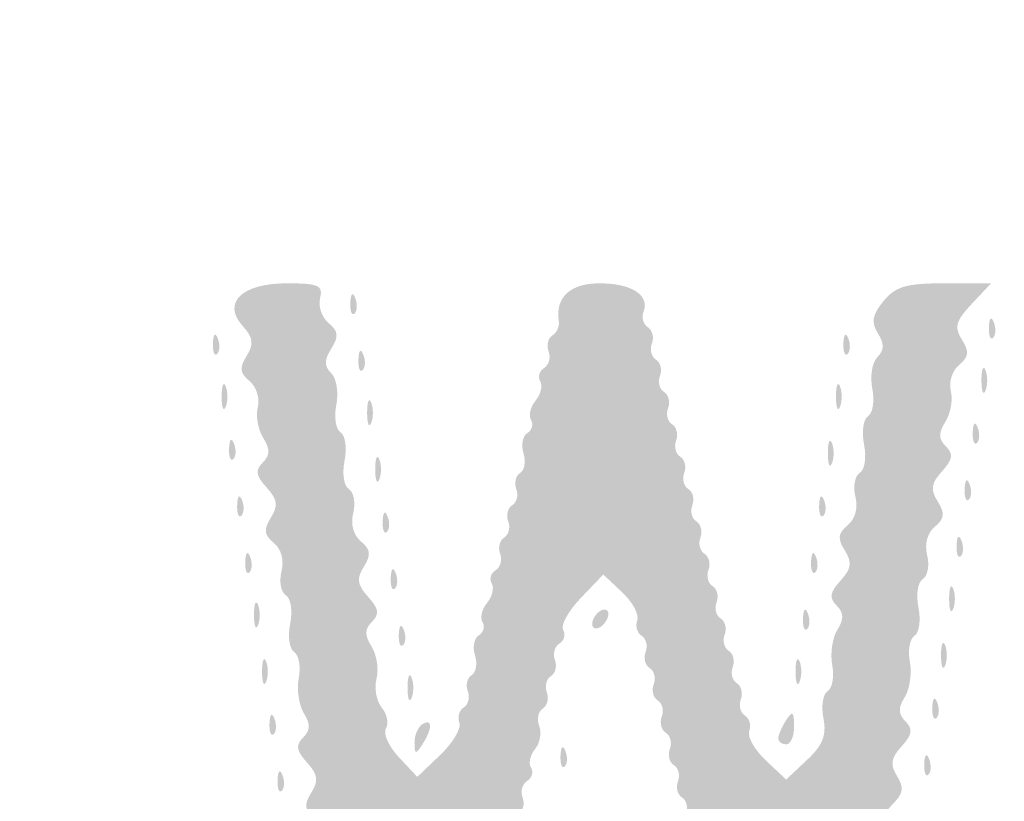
# Model space of a CAD drawing. Header units: inches. Extents: x -25.6 to 25.6, y -25.4 to 25.5.
# Tile 4 of 9: x -10.2 to -4.4, y -0.4 to 4.1. Entities that reach past the tile are written whole.
import ezdxf

# ---------------------------------------------------------------- set-up
doc = ezdxf.new("R2010")
doc.units = ezdxf.units.IN
doc.header["$MEASUREMENT"] = 0

msp = doc.modelspace()

# ---------------------------------------------------------------- hatches: boundary and pattern name
h = msp.add_hatch(color=7)
edge = h.paths.add_edge_path()
edge.add_spline(control_points=[(-0.4007, -25.4268), (-0.7297, -25.3427), (-1.0022, -25.2345), (-1.2492, -25.0898), (-1.4714, -24.9596), (-4.0059, -22.4523), (-13.0728, -13.3931), (-19.4202, -7.051), (-24.7181, -1.732), (-24.8458, -1.573), (-25.5175, -0.7368), (-25.628, 0.167), (-25.1698, 1.0773), (-24.9929, 1.4287), (-24.6905, 1.7353), (-13.1424, 13.2708)], knot_values=[0, 0, 0, 0, 1, 1, 1, 2, 2, 2, 3, 3, 3, 4, 4, 4, 5, 5, 5, 5], degree=3, periodic=0)
edge.add_line((-13.1424, 13.2708), (-1.2964, 25.1038))
edge.add_line((-1.2964, 25.1038), (-0.9639, 25.2345))
edge.add_spline(control_points=[(-0.9639, 25.2345), (-0.4799, 25.4247), (-0.0736, 25.4818), (0.3264, 25.4158), (0.6749, 25.3582), (1.1731, 25.1642), (1.3671, 25.0105), (1.4319, 24.9592), (6.7733, 19.6343), (13.2369, 13.1775), (24.952, 1.4747), (24.9895, 1.4366), (25.1751, 1.0607), (25.632, 0.135), (25.5122, -0.7537), (24.8163, -1.6028), (24.3651, -2.1533), (1.6002, -24.8618), (1.3199, -25.041), (0.9144, -25.3003), (0.5513, -25.417), (0.0943, -25.435), (-0.1261, -25.4437), (-0.3488, -25.44), (-0.4007, -25.4268)], knot_values=[0, 0, 0, 0, 1, 1, 1, 2, 2, 2, 3, 3, 3, 4, 4, 4, 5, 5, 5, 6, 6, 6, 7, 7, 7, 8, 8, 8, 8], degree=3, periodic=0)
edge = h.paths.add_edge_path(flags=0)
edge.add_spline(control_points=[(0.7778, -25.2187), (0.9334, -25.1603), (1.1773, -25.0379), (1.3199, -24.9467), (1.6002, -24.7675), (24.2708, -2.1532), (24.722, -1.6028), (25.4179, -0.7538), (25.5376, 0.1349), (25.0809, 1.0607), (24.8954, 1.4366), (24.8568, 1.4758), (13.1427, 13.1827), (1.5336, 24.7848), (1.3863, 24.9297), (1.0371, 25.0951), (0.3644, 25.4137), (-0.2339, 25.4271), (-0.9639, 25.1402)], knot_values=[0, 0, 0, 0, 1, 1, 1, 2, 2, 2, 3, 3, 3, 4, 4, 4, 5, 5, 5, 6, 6, 6, 6], degree=3, periodic=0)
edge.add_line((-0.9639, 25.1402), (-1.2964, 25.0095))
edge.add_line((-1.2964, 25.0095), (-13.0952, 13.2237))
edge.add_spline(control_points=[(-13.0952, 13.2237), (-24.5971, 1.7344), (-24.8986, 1.4287), (-25.0755, 1.0773), (-25.5337, 0.167), (-25.4232, -0.7368), (-24.7515, -1.573), (-24.6238, -1.732), (-19.3472, -7.0298), (-13.0257, -13.3459), (-3.9964, -22.3675), (-1.4714, -24.8653), (-1.2492, -24.9955), (-1.0022, -25.1402), (-0.7297, -25.2484), (-0.4007, -25.3325), (-0.181, -25.3886), (0.5006, -25.3228), (0.7778, -25.2187)], knot_values=[0, 0, 0, 0, 1, 1, 1, 2, 2, 2, 3, 3, 3, 4, 4, 4, 5, 5, 5, 6, 6, 6, 6], degree=3, periodic=0)
h = msp.add_hatch(color=7)
edge = h.paths.add_edge_path()
edge.add_spline(control_points=[(-0.0736, -24.6026), (-0.0913, -24.574), (-0.1636, -24.5623), (-0.2345, -24.5764), (-0.3054, -24.5906), (-0.3828, -24.5828), (-0.4066, -24.559), (-0.4304, -24.5352), (-0.4948, -24.5089), (-0.5498, -24.5005), (-0.6047, -24.4921), (-0.7341, -24.4294), (-0.8373, -24.3611), (-0.9791, -24.2673), (-1.0382, -24.2502), (-1.0793, -24.2913), (-1.1204, -24.3324), (-3.9712, -21.5082), (-12.7397, -12.7397), (-21.7969, -3.6825), (-24.3332, -1.1212), (-24.2888, -1.0769), (-24.2445, -1.0325), (-24.2582, -0.9857), (-24.3514, -0.8636), (-24.417, -0.7775), (-24.4583, -0.7071), (-24.4431, -0.7071), (-24.4279, -0.7071), (-24.4417, -0.6594), (-24.4738, -0.601), (-24.506, -0.5427), (-24.5353, -0.4738), (-24.539, -0.4478), (-24.5428, -0.4219), (-24.55, -0.3901), (-24.555, -0.3771), (-24.5685, -0.3427), (-24.5702, 0.298), (-24.557, 0.3536), (-24.5509, 0.3795), (-24.5425, 0.4219), (-24.5385, 0.4478), (-24.525, 0.5343), (-24.2799, 0.9828), (-24.2288, 1.0144), (-24.194, 1.0359), (-24.1963, 1.067), (-24.2364, 1.1153), (-24.2851, 1.174), (-22.4602, 3.0192), (-12.7633, 12.7161), (-3.3175, 22.1619), (-1.2201, 24.2372), (-1.1654, 24.1917), (-1.1128, 24.1481), (-1.0817, 24.1549), (-1.0193, 24.2238), (-0.9445, 24.3064), (-0.7716, 24.3954), (-0.4478, 24.5178), (-0.3701, 24.5472), (-0.1685, 24.5712), (0, 24.5712), (0.1685, 24.5712), (0.3701, 24.5472), (0.4478, 24.5178), (0.7541, 24.402), (0.9457, 24.307), (0.9965, 24.2459), (1.038, 24.1959), (1.0644, 24.1942), (1.1173, 24.2381), (1.1733, 24.2845), (3.1916, 22.2878), (12.7161, 12.7633), (22.2407, 3.2387), (24.2374, 1.2204), (24.191, 1.1645), (24.1467, 1.1111), (24.1506, 1.0836), (24.2097, 1.0345), (24.2822, 0.9743), (24.5236, 0.5437), (24.5385, 0.4478), (24.5425, 0.4219), (24.5509, 0.3795), (24.557, 0.3536), (24.5702, 0.298), (24.5685, -0.3427), (24.555, -0.3771), (24.55, -0.3901), (24.5428, -0.4219), (24.539, -0.4478), (24.5353, -0.4738), (24.506, -0.5427), (24.4738, -0.601), (24.4417, -0.6594), (24.4279, -0.7071), (24.4431, -0.7071), (24.4583, -0.7071), (24.417, -0.7775), (24.3514, -0.8636), (24.2582, -0.9857), (24.2445, -1.0325), (24.2888, -1.0769), (24.3332, -1.1212), (21.7969, -3.6825), (12.7397, -12.7397), (3.9712, -21.5082), (1.1204, -24.3324), (1.0793, -24.2913), (1.0382, -24.2502), (0.9791, -24.2673), (0.8373, -24.3611), (0.7341, -24.4294), (0.6047, -24.4921), (0.5498, -24.5005), (0.4948, -24.5089), (0.4304, -24.5352), (0.4066, -24.559), (0.3828, -24.5828), (0.3054, -24.5906), (0.2345, -24.5764), (0.1636, -24.5623), (0.0913, -24.574), (0.0736, -24.6026), (0.056, -24.6311), (0.0229, -24.6545), (0, -24.6545), (-0.0229, -24.6545), (-0.056, -24.6311), (-0.0736, -24.6026)], knot_values=[0, 0, 0, 0, 1, 1, 1, 2, 2, 2, 3, 3, 3, 4, 4, 4, 5, 5, 5, 6, 6, 6, 7, 7, 7, 8, 8, 8, 9, 9, 9, 10, 10, 10, 11, 11, 11, 12, 12, 12, 13, 13, 13, 14, 14, 14, 15, 15, 15, 16, 16, 16, 17, 17, 17, 18, 18, 18, 19, 19, 19, 20, 20, 20, 21, 21, 21, 22, 22, 22, 23, 23, 23, 24, 24, 24, 25, 25, 25, 26, 26, 26, 27, 27, 27, 28, 28, 28, 29, 29, 29, 30, 30, 30, 31, 31, 31, 32, 32, 32, 33, 33, 33, 34, 34, 34, 35, 35, 35, 36, 36, 36, 37, 37, 37, 38, 38, 38, 39, 39, 39, 40, 40, 40, 41, 41, 41, 42, 42, 42, 43, 43, 43, 44, 44, 44, 44], degree=3, periodic=0)
edge = h.paths.add_edge_path(flags=0)
edge.add_spline(control_points=[(0.2961, -24.0241), (0.4962, -23.9389), (0.6873, -23.7341), (0.6108, -23.6868), (0.5747, -23.6645), (4.6735, -19.5332), (12.0956, -12.1111), (20.3226, -3.884), (23.6524, -0.5832), (23.6919, -0.616), (23.7617, -0.6739), (24.0594, -0.35), (24.0232, -0.2556), (24.0097, -0.2204), (24.0189, -0.179), (24.0437, -0.1637), (24.097, -0.1308), (24.1042, 0.1102), (24.0534, 0.1611), (24.0192, 0.1953), (24.013, 0.2165), (24.0004, 0.3413), (23.9971, 0.3735), (21.4765, 2.9181), (18.3989, 5.9961), (14.658, 9.7374), (12.7862, 11.5782), (12.7516, 11.5495), (12.6763, 11.487), (0.5924, 23.5781), (0.6612, 23.6469), (0.6974, 23.6831), (0.6635, 23.7402), (0.5429, 23.8461), (0.4499, 23.9277), (0.3481, 23.9969), (0.3166, 23.9999), (0.2171, 24.0094), (0.1673, 24.0224), (0.0825, 24.0612), (0.0371, 24.0819), (-0.0371, 24.0819), (-0.0825, 24.0612), (-0.1673, 24.0224), (-0.2171, 24.0094), (-0.3166, 23.9999), (-0.3481, 23.9969), (-0.4499, 23.9277), (-0.5429, 23.8461), (-0.6635, 23.7402), (-0.6974, 23.6831), (-0.6612, 23.6469), (-0.5924, 23.5781), (-12.6763, 11.487), (-12.7516, 11.5495), (-12.7862, 11.5782), (-14.658, 9.7374), (-18.3989, 5.9961), (-21.4765, 2.9181), (-23.9971, 0.3735), (-24.0004, 0.3413), (-24.013, 0.2165), (-24.0192, 0.1953), (-24.0534, 0.1611), (-24.1042, 0.1102), (-24.097, -0.1308), (-24.0437, -0.1637), (-24.0189, -0.179), (-24.0086, -0.2175), (-24.0208, -0.2493), (-24.056, -0.3412), (-23.7602, -0.6726), (-23.6928, -0.6167), (-23.6521, -0.583), (-20.4362, -3.7704), (-12.0956, -12.1111), (-4.6735, -19.5332), (-0.5747, -23.6645), (-0.6108, -23.6868), (-0.6509, -23.7116), (-0.6356, -23.7557), (-0.5574, -23.8405), (-0.3404, -24.0759), (0.0019, -24.1495), (0.2961, -24.0241)], knot_values=[0, 0, 0, 0, 1, 1, 1, 2, 2, 2, 3, 3, 3, 4, 4, 4, 5, 5, 5, 6, 6, 6, 7, 7, 7, 8, 8, 8, 9, 9, 9, 10, 10, 10, 11, 11, 11, 12, 12, 12, 13, 13, 13, 14, 14, 14, 15, 15, 15, 16, 16, 16, 17, 17, 17, 18, 18, 18, 19, 19, 19, 20, 20, 20, 21, 21, 21, 22, 22, 22, 23, 23, 23, 24, 24, 24, 25, 25, 25, 26, 26, 26, 27, 27, 27, 28, 28, 28, 28], degree=3, periodic=0)
h = msp.add_hatch(color=7)
edge = h.paths.add_edge_path()
edge.add_spline(control_points=[(-8.1329, -2.4867), (-8.1526, -2.4283), (-8.1646, -2.3242), (-8.1596, -2.2552), (-8.1545, -2.1863), (-8.1728, -2.1161), (-8.2002, -2.0992), (-8.2275, -2.0822), (-8.2379, -2.0204), (-8.2232, -1.9617), (-8.2067, -1.8961), (-8.2239, -1.8322), (-8.268, -1.7956), (-8.3248, -1.7485), (-8.3283, -1.718), (-8.2849, -1.6485), (-8.2412, -1.5785), (-8.2462, -1.5432), (-8.31, -1.4728), (-8.3724, -1.4038), (-8.3773, -1.3722), (-8.3326, -1.3275), (-8.2889, -1.2839), (-8.2884, -1.2498), (-8.3303, -1.1828), (-8.3604, -1.1345), (-8.3733, -1.0501), (-8.3589, -0.9951), (-8.3445, -0.9402), (-8.3556, -0.8677), (-8.3835, -0.834), (-8.4114, -0.8004), (-8.423, -0.7301), (-8.4093, -0.6778), (-8.3951, -0.6235), (-8.4153, -0.5571), (-8.4563, -0.523), (-8.5133, -0.4757), (-8.5169, -0.4452), (-8.4735, -0.3757), (-8.4298, -0.3057), (-8.4348, -0.2704), (-8.4985, -0.2), (-8.561, -0.131), (-8.5659, -0.0995), (-8.5212, -0.0547), (-8.4784, -0.012), (-8.4773, 0.0236), (-8.5169, 0.087), (-8.546, 0.1335), (-8.5593, 0.2259), (-8.5466, 0.2924), (-8.5339, 0.3588), (-8.5461, 0.4271), (-8.5736, 0.4441), (-8.6011, 0.4611), (-8.6116, 0.5353), (-8.5968, 0.6089), (-8.5817, 0.6846), (-8.5927, 0.7568), (-8.6221, 0.775), (-8.6508, 0.7927), (-8.6621, 0.8552), (-8.6474, 0.9138), (-8.6309, 0.9795), (-8.6482, 1.0434), (-8.6923, 1.08), (-8.749, 1.1271), (-8.7526, 1.1576), (-8.7092, 1.227), (-8.6655, 1.2971), (-8.6705, 1.3324), (-8.7342, 1.4028), (-8.7967, 1.4718), (-8.8016, 1.5033), (-8.7569, 1.548), (-8.7132, 1.5917), (-8.7127, 1.6257), (-8.7545, 1.6928), (-8.7846, 1.741), (-8.7985, 1.8215), (-8.7854, 1.8717), (-8.7723, 1.9219), (-8.7939, 1.9898), (-8.8334, 2.0226), (-8.8904, 2.0699), (-8.894, 2.1004), (-8.8506, 2.1698), (-8.8071, 2.2396), (-8.8116, 2.2749), (-8.8727, 2.3426), (-8.9963, 2.4796), (-8.8794, 2.5927), (-8.6141, 2.5927), (-8.4301, 2.5927), (-8.403, 2.5806), (-8.4223, 2.5069), (-8.4346, 2.4598), (-8.4124, 2.3943), (-8.3728, 2.3615), (-8.3153, 2.3138), (-8.3121, 2.284), (-8.3566, 2.2128), (-8.3991, 2.1447), (-8.3992, 2.1106), (-8.357, 2.0685), (-8.3267, 2.0381), (-8.3134, 1.9553), (-8.3276, 1.8845), (-8.3418, 1.8136), (-8.3307, 1.7416), (-8.303, 1.7245), (-8.2753, 1.7074), (-8.2647, 1.6333), (-8.2794, 1.5595), (-8.2946, 1.4838), (-8.2836, 1.4117), (-8.2542, 1.3935), (-8.2255, 1.3758), (-8.2141, 1.3133), (-8.2289, 1.2546), (-8.2453, 1.189), (-8.2281, 1.1251), (-8.184, 1.0885), (-8.1272, 1.0414), (-8.1237, 1.0109), (-8.1671, 0.9414), (-8.2108, 0.8714), (-8.2058, 0.8361), (-8.1421, 0.7657), (-8.0796, 0.6967), (-8.0747, 0.6651), (-8.1194, 0.6204), (-8.1631, 0.5768), (-8.1636, 0.5427), (-8.1218, 0.4757), (-8.0916, 0.4274), (-8.0788, 0.343), (-8.0931, 0.288), (-8.1075, 0.233), (-8.0937, 0.1573), (-8.0625, 0.1197), (-8.0313, 0.082), (-8.0204, 0.0276), (-8.0383, -0.0014), (-8.0562, -0.0304), (-8.0223, -0.1058), (-7.963, -0.169)], knot_values=[0, 0, 0, 0, 1, 1, 1, 2, 2, 2, 3, 3, 3, 4, 4, 4, 5, 5, 5, 6, 6, 6, 7, 7, 7, 8, 8, 8, 9, 9, 9, 10, 10, 10, 11, 11, 11, 12, 12, 12, 13, 13, 13, 14, 14, 14, 15, 15, 15, 16, 16, 16, 17, 17, 17, 18, 18, 18, 19, 19, 19, 20, 20, 20, 21, 21, 21, 22, 22, 22, 23, 23, 23, 24, 24, 24, 25, 25, 25, 26, 26, 26, 27, 27, 27, 28, 28, 28, 29, 29, 29, 30, 30, 30, 31, 31, 31, 32, 32, 32, 33, 33, 33, 34, 34, 34, 35, 35, 35, 36, 36, 36, 37, 37, 37, 38, 38, 38, 39, 39, 39, 40, 40, 40, 41, 41, 41, 42, 42, 42, 43, 43, 43, 44, 44, 44, 45, 45, 45, 46, 46, 46, 47, 47, 47, 48, 48, 48, 49, 49, 49, 49], degree=3, periodic=0)
edge.add_line((-7.963, -0.169), (-7.8551, -0.2838))
edge.add_line((-7.8551, -0.2838), (-7.7211, -0.1555))
edge.add_spline(control_points=[(-7.7211, -0.1555), (-7.6475, -0.0849), (-7.5974, -0.0005), (-7.6099, 0.032), (-7.6224, 0.0646), (-7.6109, 0.1047), (-7.5843, 0.1211), (-7.5578, 0.1375), (-7.5472, 0.18), (-7.5608, 0.2154), (-7.5744, 0.2508), (-7.5643, 0.2929), (-7.5385, 0.3089), (-7.5126, 0.3248), (-7.5038, 0.3768), (-7.5189, 0.4243), (-7.534, 0.4718), (-7.5239, 0.5245), (-7.4965, 0.5414), (-7.4691, 0.5583), (-7.4594, 0.5929), (-7.4751, 0.6181), (-7.4907, 0.6434), (-7.4786, 0.6941), (-7.4482, 0.7307), (-7.4178, 0.7673), (-7.4057, 0.8179), (-7.4213, 0.8432), (-7.437, 0.8685), (-7.4267, 0.9034), (-7.3986, 0.9207), (-7.3705, 0.9381), (-7.3586, 0.9813), (-7.3722, 1.0168), (-7.3858, 1.0522), (-7.3752, 1.0946), (-7.3486, 1.1111), (-7.3221, 1.1275), (-7.3115, 1.1699), (-7.3251, 1.2053), (-7.3387, 1.2408), (-7.3281, 1.2832), (-7.3015, 1.2996), (-7.2749, 1.316), (-7.2643, 1.3585), (-7.2779, 1.3939), (-7.2915, 1.4293), (-7.2815, 1.4714), (-7.2557, 1.4874), (-7.2298, 1.5034), (-7.221, 1.5553), (-7.2361, 1.6028), (-7.2511, 1.6503), (-7.241, 1.703), (-7.2136, 1.7199), (-7.1862, 1.7369), (-7.1766, 1.7714), (-7.1922, 1.7967), (-7.2078, 1.8219), (-7.1957, 1.8726), (-7.1654, 1.9092), (-7.135, 1.9458), (-7.1229, 1.9964), (-7.1385, 2.0217), (-7.1541, 2.047), (-7.1439, 2.0819), (-7.1158, 2.0993), (-7.0876, 2.1166), (-7.0758, 2.1599), (-7.0894, 2.1953), (-7.103, 2.2307), (-7.0932, 2.2726), (-7.0678, 2.2884), (-7.0423, 2.3041), (-7.0253, 2.3419), (-7.0301, 2.3724), (-7.0519, 2.5109), (-6.9637, 2.5927), (-6.7926, 2.5927), (-6.6054, 2.5927), (-6.4986, 2.5237), (-6.5359, 2.4268), (-6.5486, 2.3936), (-6.5372, 2.3531), (-6.5107, 2.3367), (-6.4841, 2.3203), (-6.4735, 2.2779), (-6.4871, 2.2424), (-6.5007, 2.207), (-6.4901, 2.1646), (-6.4635, 2.1481), (-6.437, 2.1317), (-6.4263, 2.0893), (-6.4399, 2.0539), (-6.4535, 2.0184), (-6.4429, 1.976), (-6.4164, 1.9596), (-6.3898, 1.9432), (-6.3792, 1.9007), (-6.3928, 1.8653), (-6.4064, 1.8299), (-6.3958, 1.7874), (-6.3692, 1.771), (-6.3427, 1.7546), (-6.3321, 1.7122), (-6.3457, 1.6767), (-6.3593, 1.6413), (-6.3487, 1.5989), (-6.3221, 1.5825), (-6.2955, 1.566), (-6.2849, 1.5236), (-6.2985, 1.4882), (-6.3121, 1.4527), (-6.3015, 1.4103), (-6.275, 1.3939), (-6.2484, 1.3775), (-6.2378, 1.3351), (-6.2514, 1.2996), (-6.265, 1.2642), (-6.2544, 1.2218), (-6.2278, 1.2053), (-6.2013, 1.1889), (-6.1906, 1.1465), (-6.2042, 1.1111), (-6.2178, 1.0756), (-6.2072, 1.0332), (-6.1807, 1.0168), (-6.1541, 1.0004), (-6.1435, 0.9579), (-6.1571, 0.9225), (-6.1707, 0.8871), (-6.1601, 0.8446), (-6.1335, 0.8282), (-6.107, 0.8118), (-6.0964, 0.7694), (-6.11, 0.7339), (-6.1236, 0.6985), (-6.113, 0.6561), (-6.0864, 0.6397), (-6.0598, 0.6232), (-6.0492, 0.5808), (-6.0628, 0.5454), (-6.0764, 0.5099), (-6.0658, 0.4675), (-6.0393, 0.4511), (-6.0127, 0.4347), (-6.0021, 0.3923), (-6.0157, 0.3568), (-6.0293, 0.3214), (-6.0187, 0.2789), (-5.9921, 0.2625), (-5.9655, 0.2461), (-5.9549, 0.2037), (-5.9685, 0.1683), (-5.9821, 0.1328), (-5.9715, 0.0904), (-5.945, 0.074), (-5.9184, 0.0576), (-5.907, 0.0173), (-5.9196, -0.0156), (-5.9322, -0.0484), (-5.8888, -0.1256), (-5.8232, -0.1873)], knot_values=[0, 0, 0, 0, 1, 1, 1, 2, 2, 2, 3, 3, 3, 4, 4, 4, 5, 5, 5, 6, 6, 6, 7, 7, 7, 8, 8, 8, 9, 9, 9, 10, 10, 10, 11, 11, 11, 12, 12, 12, 13, 13, 13, 14, 14, 14, 15, 15, 15, 16, 16, 16, 17, 17, 17, 18, 18, 18, 19, 19, 19, 20, 20, 20, 21, 21, 21, 22, 22, 22, 23, 23, 23, 24, 24, 24, 25, 25, 25, 26, 26, 26, 27, 27, 27, 28, 28, 28, 29, 29, 29, 30, 30, 30, 31, 31, 31, 32, 32, 32, 33, 33, 33, 34, 34, 34, 35, 35, 35, 36, 36, 36, 37, 37, 37, 38, 38, 38, 39, 39, 39, 40, 40, 40, 41, 41, 41, 42, 42, 42, 43, 43, 43, 44, 44, 44, 45, 45, 45, 46, 46, 46, 47, 47, 47, 48, 48, 48, 49, 49, 49, 50, 50, 50, 51, 51, 51, 52, 52, 52, 53, 53, 53, 54, 54, 54, 54], degree=3, periodic=0)
edge.add_line((-5.8232, -0.1873), (-5.704, -0.2993))
edge.add_line((-5.704, -0.2993), (-5.5826, -0.1852))
edge.add_spline(control_points=[(-5.5826, -0.1852), (-5.4905, -0.0987), (-5.4673, -0.0402), (-5.4867, 0.0569), (-5.5008, 0.1273), (-5.4898, 0.1988), (-5.4623, 0.2158), (-5.4348, 0.2328), (-5.4227, 0.3011), (-5.4354, 0.3676), (-5.4481, 0.434), (-5.4347, 0.5265), (-5.4056, 0.573), (-5.3661, 0.6364), (-5.3671, 0.672), (-5.4099, 0.7147), (-5.4546, 0.7594), (-5.4497, 0.7909), (-5.3872, 0.8599), (-5.3235, 0.9304), (-5.3185, 0.9657), (-5.3622, 1.0357), (-5.4056, 1.1052), (-5.4021, 1.1357), (-5.3453, 1.1828), (-5.3012, 1.2194), (-5.284, 1.2833), (-5.3004, 1.3489), (-5.3152, 1.4076), (-5.3038, 1.4701), (-5.2752, 1.4878), (-5.2457, 1.5059), (-5.2347, 1.5781), (-5.2499, 1.6538), (-5.2646, 1.7276), (-5.254, 1.8017), (-5.2263, 1.8188), (-5.1986, 1.8359), (-5.1875, 1.9079), (-5.2017, 1.9787), (-5.2159, 2.0496), (-5.2026, 2.1324), (-5.1723, 2.1628), (-5.1316, 2.2034), (-5.1308, 2.2398), (-5.1691, 2.3012), (-5.2096, 2.366), (-5.2024, 2.4076), (-5.1368, 2.4886), (-5.0675, 2.5742), (-5.0042, 2.5927), (-4.7808, 2.5927)], knot_values=[0, 0, 0, 0, 1, 1, 1, 2, 2, 2, 3, 3, 3, 4, 4, 4, 5, 5, 5, 6, 6, 6, 7, 7, 7, 8, 8, 8, 9, 9, 9, 10, 10, 10, 11, 11, 11, 12, 12, 12, 13, 13, 13, 14, 14, 14, 15, 15, 15, 16, 16, 16, 17, 17, 17, 17], degree=3, periodic=0)
edge.add_line((-4.7808, 2.5927), (-4.509, 2.5927))
edge.add_line((-4.509, 2.5927), (-4.6216, 2.4729))
edge.add_spline(control_points=[(-4.6216, 2.4729), (-4.715, 2.3735), (-4.7248, 2.3379), (-4.6791, 2.2648), (-4.6352, 2.1945), (-4.6386, 2.1643), (-4.6959, 2.1168), (-4.7354, 2.084), (-4.757, 2.0161), (-4.7439, 1.966), (-4.7308, 1.9158), (-4.7447, 1.8353), (-4.7748, 1.7871), (-4.8167, 1.72), (-4.8161, 1.686), (-4.7724, 1.6423), (-4.7277, 1.5976), (-4.7326, 1.5661), (-4.7951, 1.4971), (-4.8588, 1.4266), (-4.8639, 1.3913), (-4.8201, 1.3213), (-4.7768, 1.2519), (-4.7803, 1.2214), (-4.837, 1.1742), (-4.8811, 1.1377), (-4.8984, 1.0737), (-4.8819, 1.0081), (-4.8672, 0.9495), (-4.8785, 0.887), (-4.9072, 0.8693), (-4.9366, 0.8511), (-4.9476, 0.7789), (-4.9325, 0.7032), (-4.9177, 0.6296), (-4.9282, 0.5554), (-4.9557, 0.5384), (-4.9833, 0.5214), (-4.9954, 0.4531), (-4.9827, 0.3867), (-4.97, 0.3202), (-4.9833, 0.2278), (-5.0124, 0.1812), (-5.052, 0.1179), (-5.0509, 0.0823), (-5.0081, 0.0395), (-4.9634, -0.0052), (-4.9683, -0.0367), (-5.0308, -0.1057), (-5.0935, -0.175), (-5.0992, -0.212), (-5.0574, -0.279), (-5.0156, -0.346), (-5.0209, -0.3809), (-5.0821, -0.4421), (-5.1451, -0.5051), (-5.1493, -0.5373), (-5.1041, -0.6096), (-5.0593, -0.6813), (-5.0625, -0.7109), (-5.1201, -0.7587), (-5.1597, -0.7915), (-5.1813, -0.8594), (-5.1682, -0.9096), (-5.155, -0.9598), (-5.1689, -1.0403), (-5.199, -1.0885), (-5.2409, -1.1555), (-5.2404, -1.1896), (-5.1967, -1.2333), (-5.152, -1.278), (-5.1569, -1.3095), (-5.2194, -1.3785), (-5.2831, -1.4489), (-5.2881, -1.4842), (-5.2444, -1.5543), (-5.201, -1.6237), (-5.2045, -1.6542), (-5.2613, -1.7013), (-5.3054, -1.7379), (-5.3226, -1.8018), (-5.3062, -1.8674), (-5.2914, -1.9261), (-5.3028, -1.9886), (-5.3314, -2.0063), (-5.3609, -2.0245), (-5.3719, -2.0966), (-5.3567, -2.1724), (-5.342, -2.246), (-5.3525, -2.3201), (-5.38, -2.3372), (-5.4075, -2.3542), (-5.4204, -2.4186), (-5.4086, -2.4804), (-5.389, -2.5825), (-5.4031, -2.5927), (-5.5633, -2.5927), (-5.7538, -2.5927), (-5.8636, -2.5064), (-5.8194, -2.3913), (-5.8043, -2.3518), (-5.8136, -2.306), (-5.8401, -2.2896), (-5.8667, -2.2732), (-5.8773, -2.2307), (-5.8637, -2.1953), (-5.8501, -2.1599), (-5.8607, -2.1174), (-5.8873, -2.101), (-5.9138, -2.0846), (-5.9245, -2.0422), (-5.9109, -2.0067), (-5.8973, -1.9713), (-5.9079, -1.9289), (-5.9344, -1.9124), (-5.961, -1.896), (-5.9716, -1.8536), (-5.958, -1.8182), (-5.9444, -1.7827), (-5.955, -1.7403), (-5.9816, -1.7239), (-6.0081, -1.7075), (-6.0187, -1.665), (-6.0051, -1.6296), (-5.9915, -1.5942), (-6.0021, -1.5517), (-6.0287, -1.5353), (-6.0553, -1.5189), (-6.0659, -1.4765), (-6.0523, -1.441), (-6.0387, -1.4056), (-6.0493, -1.3632), (-6.0758, -1.3468), (-6.1024, -1.3303), (-6.113, -1.2879), (-6.0994, -1.2525), (-6.0858, -1.217), (-6.0964, -1.1746), (-6.123, -1.1582), (-6.1496, -1.1418), (-6.1602, -1.0994), (-6.1466, -1.0639), (-6.133, -1.0285), (-6.1436, -0.9861), (-6.1701, -0.9696), (-6.1967, -0.9532), (-6.2073, -0.9108), (-6.1937, -0.8754), (-6.1801, -0.8399), (-6.1907, -0.7975), (-6.2173, -0.7811), (-6.2438, -0.7647), (-6.2544, -0.7222), (-6.2408, -0.6868), (-6.2272, -0.6514), (-6.2378, -0.6089), (-6.2644, -0.5925), (-6.291, -0.5761), (-6.3016, -0.5337), (-6.288, -0.4982), (-6.2744, -0.4628), (-6.285, -0.4204), (-6.3115, -0.404), (-6.3381, -0.3875), (-6.3487, -0.3451), (-6.3351, -0.3097), (-6.3215, -0.2742), (-6.3321, -0.2318), (-6.3587, -0.2154), (-6.3853, -0.199), (-6.3959, -0.1565), (-6.3823, -0.1211), (-6.3687, -0.0857), (-6.3793, -0.0432), (-6.4058, -0.0268), (-6.4324, -0.0104), (-6.443, 0.032), (-6.4294, 0.0675), (-6.4158, 0.1029), (-6.4264, 0.1453), (-6.453, 0.1617), (-6.4795, 0.1781), (-6.4901, 0.2206), (-6.4765, 0.256), (-6.4629, 0.2915), (-6.4735, 0.3339), (-6.5001, 0.3503), (-6.5267, 0.3667), (-6.5373, 0.4091), (-6.5237, 0.4446), (-6.5101, 0.48), (-6.5207, 0.5224), (-6.5473, 0.5389), (-6.5738, 0.5553), (-6.5852, 0.5956), (-6.5726, 0.6284), (-6.5601, 0.6612), (-6.5995, 0.7348), (-6.6602, 0.7918)], knot_values=[0, 0, 0, 0, 1, 1, 1, 2, 2, 2, 3, 3, 3, 4, 4, 4, 5, 5, 5, 6, 6, 6, 7, 7, 7, 8, 8, 8, 9, 9, 9, 10, 10, 10, 11, 11, 11, 12, 12, 12, 13, 13, 13, 14, 14, 14, 15, 15, 15, 16, 16, 16, 17, 17, 17, 18, 18, 18, 19, 19, 19, 20, 20, 20, 21, 21, 21, 22, 22, 22, 23, 23, 23, 24, 24, 24, 25, 25, 25, 26, 26, 26, 27, 27, 27, 28, 28, 28, 29, 29, 29, 30, 30, 30, 31, 31, 31, 32, 32, 32, 33, 33, 33, 34, 34, 34, 35, 35, 35, 36, 36, 36, 37, 37, 37, 38, 38, 38, 39, 39, 39, 40, 40, 40, 41, 41, 41, 42, 42, 42, 43, 43, 43, 44, 44, 44, 45, 45, 45, 46, 46, 46, 47, 47, 47, 48, 48, 48, 49, 49, 49, 50, 50, 50, 51, 51, 51, 52, 52, 52, 53, 53, 53, 54, 54, 54, 55, 55, 55, 56, 56, 56, 57, 57, 57, 58, 58, 58, 59, 59, 59, 60, 60, 60, 61, 61, 61, 62, 62, 62, 63, 63, 63, 64, 64, 64, 65, 65, 65, 66, 66, 66, 66], degree=3, periodic=0)
edge.add_line((-6.6602, 0.7918), (-6.7707, 0.8956))
edge.add_line((-6.7707, 0.8956), (-6.9024, 0.758))
edge.add_spline(control_points=[(-6.9024, 0.758), (-6.9749, 0.6824), (-7.021, 0.599), (-7.0047, 0.5728), (-6.9885, 0.5465), (-6.9983, 0.5108), (-7.0264, 0.4935), (-7.0545, 0.4761), (-7.0664, 0.4329), (-7.0528, 0.3974), (-7.0392, 0.362), (-7.0498, 0.3196), (-7.0763, 0.3032), (-7.1029, 0.2867), (-7.1135, 0.2443), (-7.0999, 0.2089), (-7.0863, 0.1734), (-7.0969, 0.131), (-7.1235, 0.1146), (-7.15, 0.0982), (-7.1594, 0.0524), (-7.1442, 0.0128), (-7.129, -0.0267), (-7.14, -0.0873), (-7.1686, -0.1218), (-7.1972, -0.1562), (-7.2078, -0.2051), (-7.1922, -0.2304), (-7.1766, -0.2557), (-7.1868, -0.2905), (-7.2149, -0.3079), (-7.2431, -0.3253), (-7.2549, -0.3685), (-7.2413, -0.404), (-7.2277, -0.4394), (-7.2383, -0.4818), (-7.2649, -0.4982), (-7.2915, -0.5146), (-7.3021, -0.5571), (-7.2885, -0.5925), (-7.2749, -0.628), (-7.2855, -0.6704), (-7.312, -0.6868), (-7.3386, -0.7032), (-7.3492, -0.7456), (-7.3356, -0.7811), (-7.322, -0.8165), (-7.3326, -0.8589), (-7.3592, -0.8754), (-7.3857, -0.8918), (-7.3964, -0.9342), (-7.3828, -0.9696), (-7.3692, -1.0051), (-7.3792, -1.0471), (-7.405, -1.0631), (-7.4309, -1.0791), (-7.4397, -1.131), (-7.4246, -1.1785), (-7.4095, -1.226), (-7.4196, -1.2787), (-7.447, -1.2957), (-7.4744, -1.3126), (-7.4841, -1.3471), (-7.4685, -1.3724), (-7.4529, -1.3977), (-7.4649, -1.4483), (-7.4953, -1.4849), (-7.5257, -1.5215), (-7.5378, -1.5722), (-7.5222, -1.5975), (-7.5066, -1.6227), (-7.5168, -1.6576), (-7.5449, -1.675), (-7.573, -1.6924), (-7.5849, -1.7356), (-7.5713, -1.771), (-7.5577, -1.8065), (-7.5683, -1.8489), (-7.5949, -1.8653), (-7.6214, -1.8817), (-7.6321, -1.9241), (-7.6185, -1.9596), (-7.6049, -1.995), (-7.6155, -2.0375), (-7.642, -2.0539), (-7.6686, -2.0703), (-7.6792, -2.1127), (-7.6656, -2.1481), (-7.652, -2.1836), (-7.6626, -2.226), (-7.6892, -2.2424), (-7.7157, -2.2588), (-7.7263, -2.3013), (-7.7127, -2.3367), (-7.6991, -2.3721), (-7.7097, -2.4146), (-7.7363, -2.431), (-7.7629, -2.4474), (-7.7732, -2.4905), (-7.7593, -2.5268), (-7.7403, -2.5762), (-7.7794, -2.5927), (-7.9156, -2.5927), (-8.0619, -2.5927), (-8.1041, -2.5721), (-8.1329, -2.4867)], knot_values=[0, 0, 0, 0, 1, 1, 1, 2, 2, 2, 3, 3, 3, 4, 4, 4, 5, 5, 5, 6, 6, 6, 7, 7, 7, 8, 8, 8, 9, 9, 9, 10, 10, 10, 11, 11, 11, 12, 12, 12, 13, 13, 13, 14, 14, 14, 15, 15, 15, 16, 16, 16, 17, 17, 17, 18, 18, 18, 19, 19, 19, 20, 20, 20, 21, 21, 21, 22, 22, 22, 23, 23, 23, 24, 24, 24, 25, 25, 25, 26, 26, 26, 27, 27, 27, 28, 28, 28, 29, 29, 29, 30, 30, 30, 31, 31, 31, 32, 32, 32, 33, 33, 33, 34, 34, 34, 35, 35, 35, 35], degree=3, periodic=0)
h = msp.add_hatch(color=7)
edge = h.paths.add_edge_path()
edge.add_spline(control_points=[(-8.2459, 2.4788), (-8.2436, 2.5337), (-8.2324, 2.5449), (-8.2174, 2.5073), (-8.2038, 2.4733), (-8.2054, 2.4326), (-8.2211, 2.4169), (-8.2368, 2.4013), (-8.2479, 2.4291), (-8.2459, 2.4788)], knot_values=[0, 0, 0, 0, 1, 1, 1, 2, 2, 2, 3, 3, 3, 3], degree=3, periodic=0)
h = msp.add_hatch(color=7)
edge = h.paths.add_edge_path()
edge.add_spline(control_points=[(-4.5218, 2.3374), (-4.5195, 2.3923), (-4.5083, 2.4035), (-4.4933, 2.3659), (-4.4797, 2.3318), (-4.4813, 2.2912), (-4.497, 2.2755), (-4.5127, 2.2598), (-4.5238, 2.2877), (-4.5218, 2.3374)], knot_values=[0, 0, 0, 0, 1, 1, 1, 2, 2, 2, 3, 3, 3, 3], degree=3, periodic=0)
h = msp.add_hatch(color=7)
edge = h.paths.add_edge_path()
edge.add_spline(control_points=[(-9.0472, 2.2431), (-9.045, 2.298), (-9.0338, 2.3092), (-9.0188, 2.2716), (-9.0051, 2.2376), (-9.0068, 2.1969), (-9.0225, 2.1812), (-9.0382, 2.1656), (-9.0493, 2.1934), (-9.0472, 2.2431)], knot_values=[0, 0, 0, 0, 1, 1, 1, 2, 2, 2, 3, 3, 3, 3], degree=3, periodic=0)
h = msp.add_hatch(color=7)
edge = h.paths.add_edge_path()
edge.add_spline(control_points=[(-5.3703, 2.2431), (-5.368, 2.298), (-5.3569, 2.3092), (-5.3418, 2.2716), (-5.3282, 2.2376), (-5.3299, 2.1969), (-5.3455, 2.1812), (-5.3612, 2.1656), (-5.3723, 2.1934), (-5.3703, 2.2431)], knot_values=[0, 0, 0, 0, 1, 1, 1, 2, 2, 2, 3, 3, 3, 3], degree=3, periodic=0)
h = msp.add_hatch(color=7)
edge = h.paths.add_edge_path()
edge.add_spline(control_points=[(-8.1987, 2.1488), (-8.1965, 2.2037), (-8.1853, 2.2149), (-8.1702, 2.1773), (-8.1566, 2.1433), (-8.1583, 2.1026), (-8.174, 2.0869), (-8.1896, 2.0713), (-8.2008, 2.0991), (-8.1987, 2.1488)], knot_values=[0, 0, 0, 0, 1, 1, 1, 2, 2, 2, 3, 3, 3, 3], degree=3, periodic=0)
h = msp.add_hatch(color=7)
edge = h.paths.add_edge_path()
edge.add_spline(control_points=[(-4.5652, 2.027), (-4.5652, 2.0919), (-4.5545, 2.1184), (-4.5414, 2.086), (-4.5283, 2.0536), (-4.5283, 2.0005), (-4.5414, 1.9681), (-4.5545, 1.9357), (-4.5652, 1.9622), (-4.5652, 2.027)], knot_values=[0, 0, 0, 0, 1, 1, 1, 2, 2, 2, 3, 3, 3, 3], degree=3, periodic=0)
h = msp.add_hatch(color=7)
edge = h.paths.add_edge_path()
edge.add_spline(control_points=[(-8.9964, 1.9328), (-8.9964, 1.9976), (-8.9857, 2.0241), (-8.9726, 1.9917), (-8.9595, 1.9593), (-8.9595, 1.9062), (-8.9726, 1.8738), (-8.9857, 1.8414), (-8.9964, 1.8679), (-8.9964, 1.9328)], knot_values=[0, 0, 0, 0, 1, 1, 1, 2, 2, 2, 3, 3, 3, 3], degree=3, periodic=0)
h = msp.add_hatch(color=7)
edge = h.paths.add_edge_path()
edge.add_spline(control_points=[(-5.4137, 1.9328), (-5.4137, 1.9976), (-5.403, 2.0241), (-5.3899, 1.9917), (-5.3769, 1.9593), (-5.3769, 1.9062), (-5.3899, 1.8738), (-5.403, 1.8414), (-5.4137, 1.8679), (-5.4137, 1.9328)], knot_values=[0, 0, 0, 0, 1, 1, 1, 2, 2, 2, 3, 3, 3, 3], degree=3, periodic=0)
h = msp.add_hatch(color=7)
edge = h.paths.add_edge_path()
edge.add_spline(control_points=[(-8.1479, 1.8385), (-8.1479, 1.9033), (-8.1372, 1.9298), (-8.1241, 1.8974), (-8.111, 1.865), (-8.111, 1.812), (-8.1241, 1.7796), (-8.1372, 1.7471), (-8.1479, 1.7737), (-8.1479, 1.8385)], knot_values=[0, 0, 0, 0, 1, 1, 1, 2, 2, 2, 3, 3, 3, 3], degree=3, periodic=0)
h = msp.add_hatch(color=7)
edge = h.paths.add_edge_path()
edge.add_spline(control_points=[(-4.616, 1.7246), (-4.6138, 1.7795), (-4.6026, 1.7906), (-4.5876, 1.753), (-4.5739, 1.719), (-4.5756, 1.6783), (-4.5913, 1.6627), (-4.6069, 1.647), (-4.6181, 1.6749), (-4.616, 1.7246)], knot_values=[0, 0, 0, 0, 1, 1, 1, 2, 2, 2, 3, 3, 3, 3], degree=3, periodic=0)
h = msp.add_hatch(color=7)
edge = h.paths.add_edge_path()
edge.add_spline(control_points=[(-8.953, 1.6303), (-8.9507, 1.6852), (-8.9395, 1.6964), (-8.9245, 1.6588), (-8.9109, 1.6247), (-8.9125, 1.5841), (-8.9282, 1.5684), (-8.9439, 1.5527), (-8.955, 1.5806), (-8.953, 1.6303)], knot_values=[0, 0, 0, 0, 1, 1, 1, 2, 2, 2, 3, 3, 3, 3], degree=3, periodic=0)
h = msp.add_hatch(color=7)
edge = h.paths.add_edge_path()
edge.add_spline(control_points=[(-5.4609, 1.6028), (-5.4609, 1.6676), (-5.4502, 1.6941), (-5.4371, 1.6617), (-5.424, 1.6293), (-5.424, 1.5763), (-5.4371, 1.5439), (-5.4502, 1.5114), (-5.4609, 1.538), (-5.4609, 1.6028)], knot_values=[0, 0, 0, 0, 1, 1, 1, 2, 2, 2, 3, 3, 3, 3], degree=3, periodic=0)
h = msp.add_hatch(color=7)
edge = h.paths.add_edge_path()
edge.add_spline(control_points=[(-8.1007, 1.5085), (-8.1007, 1.5733), (-8.09, 1.5998), (-8.0769, 1.5674), (-8.0639, 1.535), (-8.0639, 1.482), (-8.0769, 1.4496), (-8.09, 1.4172), (-8.1007, 1.4437), (-8.1007, 1.5085)], knot_values=[0, 0, 0, 0, 1, 1, 1, 2, 2, 2, 3, 3, 3, 3], degree=3, periodic=0)
h = msp.add_hatch(color=7)
edge = h.paths.add_edge_path()
edge.add_spline(control_points=[(-4.6632, 1.3946), (-4.6609, 1.4495), (-4.6498, 1.4607), (-4.6347, 1.4231), (-4.6211, 1.389), (-4.6228, 1.3484), (-4.6384, 1.3327), (-4.6541, 1.317), (-4.6652, 1.3449), (-4.6632, 1.3946)], knot_values=[0, 0, 0, 0, 1, 1, 1, 2, 2, 2, 3, 3, 3, 3], degree=3, periodic=0)
h = msp.add_hatch(color=7)
edge = h.paths.add_edge_path()
edge.add_spline(control_points=[(-8.9058, 1.3003), (-8.9036, 1.3552), (-8.8924, 1.3664), (-8.8773, 1.3288), (-8.8637, 1.2947), (-8.8654, 1.2541), (-8.8811, 1.2384), (-8.8967, 1.2228), (-8.9079, 1.2506), (-8.9058, 1.3003)], knot_values=[0, 0, 0, 0, 1, 1, 1, 2, 2, 2, 3, 3, 3, 3], degree=3, periodic=0)
h = msp.add_hatch(color=7)
edge = h.paths.add_edge_path()
edge.add_spline(control_points=[(-5.5117, 1.3003), (-5.5095, 1.3552), (-5.4983, 1.3664), (-5.4832, 1.3288), (-5.4696, 1.2947), (-5.4713, 1.2541), (-5.487, 1.2384), (-5.5026, 1.2228), (-5.5138, 1.2506), (-5.5117, 1.3003)], knot_values=[0, 0, 0, 0, 1, 1, 1, 2, 2, 2, 3, 3, 3, 3], degree=3, periodic=0)
h = msp.add_hatch(color=7)
edge = h.paths.add_edge_path()
edge.add_spline(control_points=[(-8.0573, 1.206), (-8.055, 1.2609), (-8.0439, 1.2721), (-8.0288, 1.2345), (-8.0152, 1.2005), (-8.0169, 1.1598), (-8.0325, 1.1441), (-8.0482, 1.1285), (-8.0593, 1.1563), (-8.0573, 1.206)], knot_values=[0, 0, 0, 0, 1, 1, 1, 2, 2, 2, 3, 3, 3, 3], degree=3, periodic=0)
h = msp.add_hatch(color=7)
edge = h.paths.add_edge_path()
edge.add_spline(control_points=[(-4.7103, 1.0646), (-4.7081, 1.1195), (-4.6969, 1.1307), (-4.6818, 1.0931), (-4.6682, 1.059), (-4.6699, 1.0184), (-4.6856, 1.0027), (-4.7012, 0.9871), (-4.7124, 1.0149), (-4.7103, 1.0646)], knot_values=[0, 0, 0, 0, 1, 1, 1, 2, 2, 2, 3, 3, 3, 3], degree=3, periodic=0)
h = msp.add_hatch(color=7)
edge = h.paths.add_edge_path()
edge.add_spline(control_points=[(-8.8587, 0.9703), (-8.8564, 1.0252), (-8.8453, 1.0364), (-8.8302, 0.9988), (-8.8166, 0.9648), (-8.8183, 0.9241), (-8.8339, 0.9084), (-8.8496, 0.8928), (-8.8607, 0.9206), (-8.8587, 0.9703)], knot_values=[0, 0, 0, 0, 1, 1, 1, 2, 2, 2, 3, 3, 3, 3], degree=3, periodic=0)
h = msp.add_hatch(color=7)
edge = h.paths.add_edge_path()
edge.add_spline(control_points=[(-5.5589, 0.9703), (-5.5566, 1.0252), (-5.5454, 1.0364), (-5.5304, 0.9988), (-5.5168, 0.9648), (-5.5184, 0.9241), (-5.5341, 0.9084), (-5.5498, 0.8928), (-5.5609, 0.9206), (-5.5589, 0.9703)], knot_values=[0, 0, 0, 0, 1, 1, 1, 2, 2, 2, 3, 3, 3, 3], degree=3, periodic=0)
h = msp.add_hatch(color=7)
edge = h.paths.add_edge_path()
edge.add_spline(control_points=[(-8.0102, 0.876), (-8.0079, 0.9309), (-7.9967, 0.9421), (-7.9817, 0.9045), (-7.9681, 0.8705), (-7.9697, 0.8298), (-7.9854, 0.8142), (-8.0011, 0.7985), (-8.0122, 0.8263), (-8.0102, 0.876)], knot_values=[0, 0, 0, 0, 1, 1, 1, 2, 2, 2, 3, 3, 3, 3], degree=3, periodic=0)
h = msp.add_hatch(color=7)
edge = h.paths.add_edge_path()
edge.add_spline(control_points=[(-4.7537, 0.7542), (-4.7537, 0.8191), (-4.743, 0.8456), (-4.73, 0.8132), (-4.7169, 0.7808), (-4.7169, 0.7277), (-4.73, 0.6953), (-4.743, 0.6629), (-4.7537, 0.6894), (-4.7537, 0.7542)], knot_values=[0, 0, 0, 0, 1, 1, 1, 2, 2, 2, 3, 3, 3, 3], degree=3, periodic=0)
h = msp.add_hatch(color=7)
edge = h.paths.add_edge_path()
edge.add_spline(control_points=[(-8.8078, 0.66), (-8.8078, 0.7248), (-8.7971, 0.7513), (-8.784, 0.7189), (-8.771, 0.6865), (-8.771, 0.6334), (-8.784, 0.601), (-8.7971, 0.5686), (-8.8078, 0.5951), (-8.8078, 0.66)], knot_values=[0, 0, 0, 0, 1, 1, 1, 2, 2, 2, 3, 3, 3, 3], degree=3, periodic=0)
h = msp.add_hatch(color=7)
edge = h.paths.add_edge_path()
edge.add_spline(control_points=[(-6.8354, 0.6073), (-6.8354, 0.6332), (-6.8142, 0.6675), (-6.7882, 0.6835), (-6.7623, 0.6996), (-6.7411, 0.6915), (-6.7411, 0.6655), (-6.7411, 0.6396), (-6.7623, 0.6053), (-6.7882, 0.5893), (-6.8142, 0.5732), (-6.8354, 0.5813), (-6.8354, 0.6073)], knot_values=[0, 0, 0, 0, 1, 1, 1, 2, 2, 2, 3, 3, 3, 4, 4, 4, 4], degree=3, periodic=0)
h = msp.add_hatch(color=7)
edge = h.paths.add_edge_path()
edge.add_spline(control_points=[(-5.606, 0.6403), (-5.6037, 0.6952), (-5.5926, 0.7064), (-5.5775, 0.6688), (-5.5639, 0.6348), (-5.5656, 0.5941), (-5.5812, 0.5785), (-5.5969, 0.5628), (-5.608, 0.5906), (-5.606, 0.6403)], knot_values=[0, 0, 0, 0, 1, 1, 1, 2, 2, 2, 3, 3, 3, 3], degree=3, periodic=0)
h = msp.add_hatch(color=7)
edge = h.paths.add_edge_path()
edge.add_spline(control_points=[(-7.963, 0.546), (-7.9608, 0.601), (-7.9496, 0.6121), (-7.9345, 0.5745), (-7.9209, 0.5405), (-7.9226, 0.4998), (-7.9383, 0.4842), (-7.9539, 0.4685), (-7.9651, 0.4963), (-7.963, 0.546)], knot_values=[0, 0, 0, 0, 1, 1, 1, 2, 2, 2, 3, 3, 3, 3], degree=3, periodic=0)
h = msp.add_hatch(color=7)
edge = h.paths.add_edge_path()
edge.add_spline(control_points=[(-4.8009, 0.4243), (-4.8009, 0.4891), (-4.7902, 0.5156), (-4.7771, 0.4832), (-4.764, 0.4508), (-4.764, 0.3977), (-4.7771, 0.3653), (-4.7902, 0.3329), (-4.8009, 0.3594), (-4.8009, 0.4243)], knot_values=[0, 0, 0, 0, 1, 1, 1, 2, 2, 2, 3, 3, 3, 3], degree=3, periodic=0)
h = msp.add_hatch(color=7)
edge = h.paths.add_edge_path()
edge.add_spline(control_points=[(-8.7607, 0.33), (-8.7607, 0.3948), (-8.75, 0.4213), (-8.7369, 0.3889), (-8.7238, 0.3565), (-8.7238, 0.3035), (-8.7369, 0.2711), (-8.75, 0.2386), (-8.7607, 0.2652), (-8.7607, 0.33)], knot_values=[0, 0, 0, 0, 1, 1, 1, 2, 2, 2, 3, 3, 3, 3], degree=3, periodic=0)
h = msp.add_hatch(color=7)
edge = h.paths.add_edge_path()
edge.add_spline(control_points=[(-5.6494, 0.33), (-5.6494, 0.3948), (-5.6387, 0.4213), (-5.6256, 0.3889), (-5.6126, 0.3565), (-5.6126, 0.3035), (-5.6256, 0.2711), (-5.6387, 0.2386), (-5.6494, 0.2652), (-5.6494, 0.33)], knot_values=[0, 0, 0, 0, 1, 1, 1, 2, 2, 2, 3, 3, 3, 3], degree=3, periodic=0)
h = msp.add_hatch(color=7)
edge = h.paths.add_edge_path()
edge.add_spline(control_points=[(-7.9122, 0.2357), (-7.9122, 0.3005), (-7.9015, 0.327), (-7.8884, 0.2946), (-7.8753, 0.2622), (-7.8753, 0.2092), (-7.8884, 0.1768), (-7.9015, 0.1444), (-7.9122, 0.1709), (-7.9122, 0.2357)], knot_values=[0, 0, 0, 0, 1, 1, 1, 2, 2, 2, 3, 3, 3, 3], degree=3, periodic=0)
h = msp.add_hatch(color=7)
edge = h.paths.add_edge_path()
edge.add_spline(control_points=[(-4.8517, 0.1218), (-4.8495, 0.1767), (-4.8383, 0.1879), (-4.8233, 0.1503), (-4.8096, 0.1162), (-4.8113, 0.0756), (-4.827, 0.0599), (-4.8427, 0.0442), (-4.8538, 0.0721), (-4.8517, 0.1218)], knot_values=[0, 0, 0, 0, 1, 1, 1, 2, 2, 2, 3, 3, 3, 3], degree=3, periodic=0)
h = msp.add_hatch(color=7)
edge = h.paths.add_edge_path()
edge.add_spline(control_points=[(-8.7173, 0.0275), (-8.715, 0.0824), (-8.7038, 0.0936), (-8.6888, 0.056), (-8.6752, 0.0219), (-8.6768, -0.0187), (-8.6925, -0.0344), (-8.7082, -0.05), (-8.7193, -0.0222), (-8.7173, 0.0275)], knot_values=[0, 0, 0, 0, 1, 1, 1, 2, 2, 2, 3, 3, 3, 3], degree=3, periodic=0)
h = msp.add_hatch(color=7)
edge = h.paths.add_edge_path()
edge.add_spline(control_points=[(-7.8717, -0.0853), (-7.8721, -0.0414), (-7.8512, 0.0075), (-7.8253, 0.0236), (-7.7657, 0.0604), (-7.7657, -0.002), (-7.8253, -0.0943), (-7.8647, -0.1552), (-7.8711, -0.154), (-7.8717, -0.0853)], knot_values=[0, 0, 0, 0, 1, 1, 1, 2, 2, 2, 3, 3, 3, 3], degree=3, periodic=0)
h = msp.add_hatch(color=7)
edge = h.paths.add_edge_path()
edge.add_spline(control_points=[(-5.7504, -0.0589), (-5.75, -0.0395), (-5.7291, 0.0082), (-5.704, 0.0471), (-5.667, 0.1043), (-5.6582, 0.0976), (-5.6576, 0.0118), (-5.6572, -0.0466), (-5.6781, -0.0943), (-5.704, -0.0943), (-5.7299, -0.0943), (-5.7508, -0.0784), (-5.7504, -0.0589)], knot_values=[0, 0, 0, 0, 1, 1, 1, 2, 2, 2, 3, 3, 3, 4, 4, 4, 4], degree=3, periodic=0)
h = msp.add_hatch(color=7)
edge = h.paths.add_edge_path()
edge.add_spline(control_points=[(-7.0202, -0.1611), (-7.0179, -0.1061), (-7.0068, -0.095), (-6.9917, -0.1326), (-6.9781, -0.1666), (-6.9798, -0.2073), (-6.9954, -0.2229), (-7.0111, -0.2386), (-7.0223, -0.2108), (-7.0202, -0.1611)], knot_values=[0, 0, 0, 0, 1, 1, 1, 2, 2, 2, 3, 3, 3, 3], degree=3, periodic=0)
h = msp.add_hatch(color=7)
edge = h.paths.add_edge_path()
edge.add_spline(control_points=[(-4.8989, -0.2082), (-4.8966, -0.1533), (-4.8855, -0.1421), (-4.8704, -0.1797), (-4.8568, -0.2138), (-4.8585, -0.2544), (-4.8741, -0.2701), (-4.8898, -0.2857), (-4.9009, -0.2579), (-4.8989, -0.2082)], knot_values=[0, 0, 0, 0, 1, 1, 1, 2, 2, 2, 3, 3, 3, 3], degree=3, periodic=0)
h = msp.add_hatch(color=7)
edge = h.paths.add_edge_path()
edge.add_spline(control_points=[(-8.6701, -0.3025), (-8.6679, -0.2476), (-8.6567, -0.2364), (-8.6416, -0.274), (-8.628, -0.308), (-8.6297, -0.3487), (-8.6454, -0.3644), (-8.661, -0.38), (-8.6722, -0.3522), (-8.6701, -0.3025)], knot_values=[0, 0, 0, 0, 1, 1, 1, 2, 2, 2, 3, 3, 3, 3], degree=3, periodic=0)

doc.saveas('drawing.dxf')
